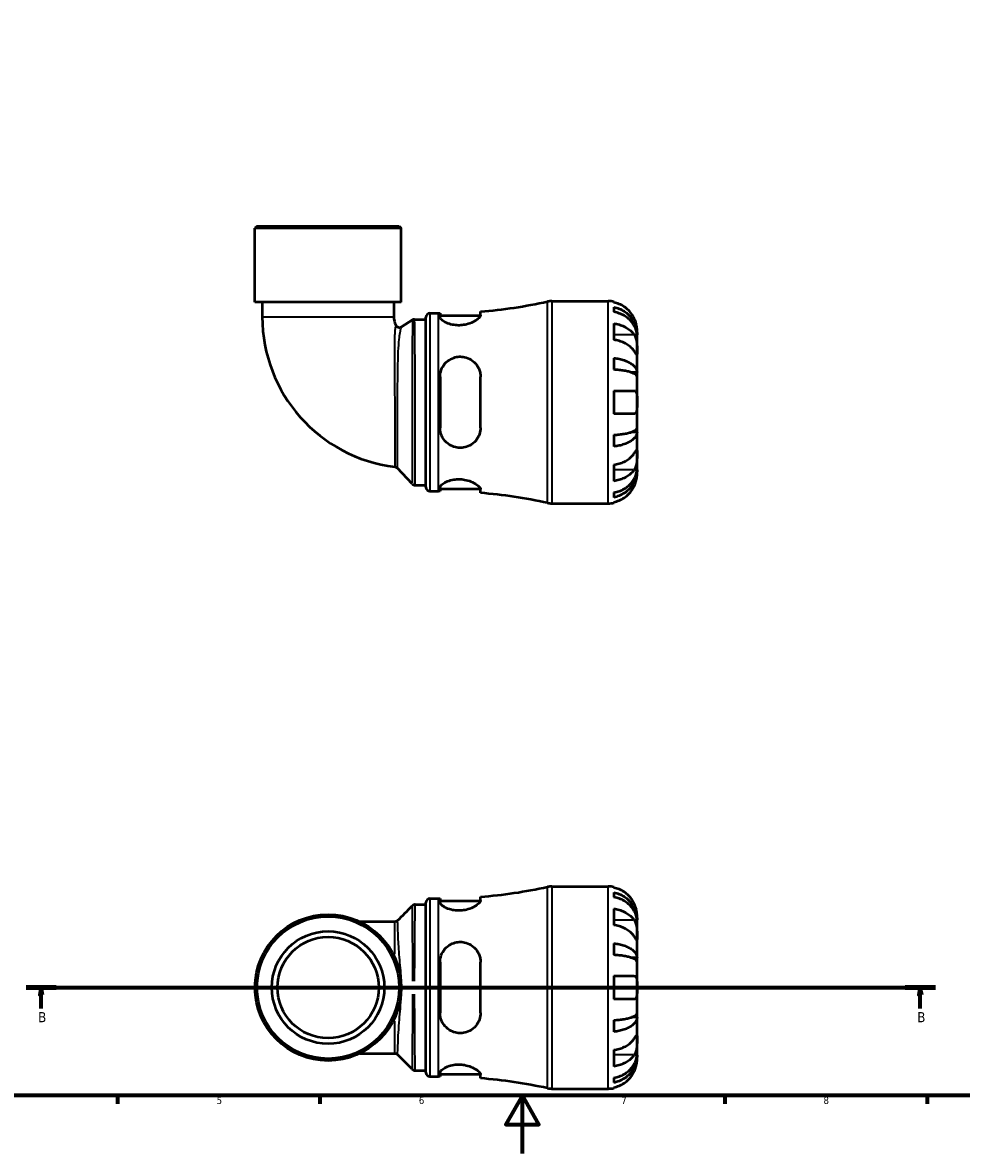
# Model space of a CAD drawing. Header units: millimetres. Extents: x 0 to 902, y 0 to 783.
# Tile 2 of 6: x 247 to 573, y 0 to 391. Entities that reach past the tile are written whole.
import ezdxf

# ---------------------------------------------------------------- set-up
doc = ezdxf.new("R2010")
doc.units = ezdxf.units.MM
doc.linetypes.add('CHAIN', pattern=[0.7087, 0.4724, -0.0591, 0.1181, -0.0591])
for name, color, linetype, lineweight in [('Border (ISO)', 7, 'Continuous', 70), ('Section Line (ISO)', 7, 'CHAIN', 70), ('Visible (ISO)', 7, 'Continuous', 50), ('Visible Narrow (ISO)', 7, 'Continuous', 35)]:
    doc.layers.add(name, color=color, linetype=linetype, lineweight=lineweight)
doc.styles.add('Label Text (ISO)', font='tahoma.ttf')
doc.styles.add('Note Text (ISO)', font='tahoma.ttf')

# ---------------------------------------------------------------- blocks, each defined once
blk = doc.blocks.new('Borders Default Border')
at = {"layer": 'Border (ISO)'}
for p, q in [((280.33, 20), (280.33, 17.1)), ((350.42, 20), (350.42, 17.1)), ((490.58, 20), (490.58, 17.1)), ((560.67, 20), (560.67, 17.1))]:
    blk.add_line(p, q, dxfattribs=at)
at = {"layer": 'Border (ISO)', "flags": 128}
for points in [[(20, 20), (20, 574), (821, 574), (821, 20), (20, 20)], [(420.5, 0), (420.5, 20), (414.73, 10), (426.27, 10), (420.5, 20)]]:
    blk.add_lwpolyline(points, dxfattribs=at)
at = {"layer": 'Border (ISO)', "color": 232, "true_color": 0xca0064, "char_height": 2.5, "attachment_point": 7, "style": 'Note Text (ISO)'}
for s, insert in [('5', (314.64, 17.05)), ('6', (384.66, 17.05)), ('7', (454.77, 17.1)), ('8', (524.81, 17.04))]:
    blk.add_mtext(s, dxfattribs=dict(at, insert=insert))
blk = doc.blocks.new('2dTransSection0')
at = {"layer": 'Section Line (ISO)', "linetype": 'CHAIN'}
blk.add_line((248.65, 57.4), (563.54, 57.4), dxfattribs=at)
at = {"layer": 'Section Line (ISO)', "linetype": 'Continuous', "lineweight": 140}
for p, q in [((248.65, 57.4), (259.08, 57.4)), ((553.11, 57.4), (563.54, 57.4))]:
    blk.add_line(p, q, dxfattribs=at)
at = {"layer": 'Section Line (ISO)', "linetype": 'Continuous'}
for p, q in [((253.86, 57.4), (253.36, 54.9)), ((253.36, 54.9), (254.36, 54.9)), ((253.86, 54.9), (253.86, 57.4)), ((254.36, 54.9), (253.86, 57.4)), ((253.86, 50.18), (253.86, 54.9)), ((558.33, 57.4), (557.83, 54.9)), ((557.83, 54.9), (558.83, 54.9)), ((558.33, 54.9), (558.33, 57.4)), ((558.83, 54.9), (558.33, 57.4)), ((558.33, 50.18), (558.33, 54.9))]:
    blk.add_line(p, q, dxfattribs=at)
at = {"layer": 'Section Line (ISO)', "linetype": 'Continuous', "flags": 128}
for points in [[(254.36, 54.9), (253.86, 57.4), (253.36, 54.9), (254.36, 54.9)], [(558.83, 54.9), (558.33, 57.4), (557.83, 54.9), (558.83, 54.9)]]:
    blk.add_lwpolyline(points, dxfattribs=at)
at = {"layer": 'Section Line (ISO)'}
for points in [[(254.36, 54.9), (253.86, 57.4), (253.36, 54.9), (254.36, 54.9)], [(558.83, 54.9), (558.33, 57.4), (557.83, 54.9), (558.83, 54.9)]]:
    blk.add_solid(points, dxfattribs=at)
at = {"layer": 'Section Line (ISO)', "char_height": 3.5, "attachment_point": 7, "style": 'Label Text (ISO)'}
for insert in [(252.8, 45.4), (557.26, 45.4)]:
    blk.add_mtext('B', dxfattribs=dict(at, insert=insert))

msp = doc.modelspace()

# ---------------------------------------------------------------- linework, layer by layer
at = {"layer": 'Visible (ISO)'}
for p, q in [((328.608, 320.991), (327.908, 320.291)), ((328.608, 320.991), (377.845, 320.991)), ((377.845, 320.991), (378.545, 320.291)), ((378.545, 320.291), (327.908, 320.291)), ((327.908, 294.591), (327.908, 320.291)), ((378.545, 294.591), (378.545, 320.291)), ((378.545, 294.591), (327.908, 294.591)), ((330.44, 294.591), (330.44, 289.551)), ((376.013, 294.591), (376.013, 289.551)), ((430.742, 294.991), (450.226, 294.991)), ((452.226, 294.789), (452.226, 294.559)), ((388.506, 290.791), (391.426, 290.791)), ((392.006, 290.792), (392.006, 289.508)), ((392.006, 289.991), (405.992, 289.991)), ((406.006, 290.127), (406.006, 291.386)), ((452.226, 292.908), (452.226, 291.248)), ((378.655, 286.104), (382.446, 288.478)), ((383.189, 288.691), (387.106, 288.691)), ((387.106, 230.591), (387.106, 289.391)), ((452.226, 287.262), (452.226, 281.606)), ((460.226, 283.383), (460.201, 283.383)), ((460.226, 283.383), (460.226, 284.991)), ((460.226, 282.77), (460.226, 283.383)), ((460.226, 277.669), (460.226, 282.77)), ((452.226, 275.286), (452.226, 271.278)), ((460.226, 270.293), (460.226, 277.669)), ((460.226, 270.293), (458.318, 270.293)), ((460.226, 268.814), (460.226, 270.293)), ((392.006, 268.791), (392.006, 251.191)), ((406.006, 251.191), (406.006, 268.791)), ((460.226, 259.991), (460.226, 268.814)), ((452.226, 263.991), (452.226, 255.991)), ((460.226, 251.168), (460.226, 259.991)), ((460.226, 249.69), (460.226, 251.168)), ((452.226, 248.705), (452.226, 244.696)), ((460.226, 249.69), (458.318, 249.69)), ((460.226, 242.314), (460.226, 249.69)), ((460.226, 237.212), (460.226, 242.314)), ((382.372, 231.73), (377.232, 237.169)), ((452.226, 238.377), (452.226, 232.72)), ((460.226, 236.6), (460.201, 236.6)), ((460.226, 236.6), (460.226, 237.212)), ((460.226, 234.991), (460.226, 236.6)), ((383.39, 231.291), (387.106, 231.291)), ((388.506, 229.191), (391.426, 229.191)), ((392.006, 230.474), (392.006, 229.19)), ((392.006, 229.991), (405.992, 229.991)), ((406.006, 228.597), (406.006, 229.855)), ((452.226, 228.735), (452.226, 227.075)), ((430.742, 224.991), (450.226, 224.991)), ((452.226, 225.424), (452.226, 225.193)), ((430.742, 92.401), (450.226, 92.401)), ((452.226, 92.199), (452.226, 91.968)), ((452.226, 90.318), (452.226, 88.657)), ((387.106, 28.001), (387.106, 86.801)), ((388.506, 88.201), (391.426, 88.201)), ((392.006, 88.202), (392.006, 86.918)), ((392.006, 87.401), (405.992, 87.401)), ((406.006, 87.537), (406.006, 88.795)), ((383.367, 86.101), (387.106, 86.101)), ((452.226, 84.672), (452.226, 79.015)), ((460.226, 80.792), (460.226, 82.401)), ((376.295, 80.188), (364.263, 80.188)), ((460.226, 80.792), (460.201, 80.792)), ((460.226, 80.18), (460.226, 80.792)), ((460.226, 75.079), (460.226, 80.18)), ((460.226, 67.702), (460.226, 75.079)), ((452.226, 72.696), (452.226, 68.687)), ((460.226, 67.702), (458.318, 67.702)), ((460.226, 66.224), (460.226, 67.702)), ((392.006, 66.201), (392.006, 48.601)), ((406.006, 48.601), (406.006, 66.201)), ((460.226, 57.401), (460.226, 66.224)), ((452.226, 61.401), (452.226, 53.401)), ((460.226, 48.578), (460.226, 57.401)), ((460.226, 47.1), (458.318, 47.1)), ((460.226, 47.1), (460.226, 48.578)), ((460.226, 39.723), (460.226, 47.1)), ((452.226, 46.114), (452.226, 42.106)), ((460.226, 34.622), (460.226, 39.723)), ((452.226, 35.787), (452.226, 30.13)), ((364.263, 34.614), (376.295, 34.614)), ((460.226, 34.01), (460.201, 34.01)), ((460.226, 34.01), (460.226, 34.622)), ((460.226, 32.401), (460.226, 34.01)), ((383.367, 28.701), (387.106, 28.701)), ((392.006, 27.884), (392.006, 26.6)), ((392.006, 27.401), (405.992, 27.401)), ((388.506, 26.601), (391.426, 26.601)), ((406.006, 26.007), (406.006, 27.265)), ((452.226, 26.145), (452.226, 24.484)), ((430.742, 22.401), (450.226, 22.401)), ((452.226, 22.834), (452.226, 22.603))]:
    msp.add_line(p, q, dxfattribs=at)
for radius in [25.319, 24.619, 19.476, 17.528]:
    msp.add_circle((353.226, 57.401), radius, dxfattribs=at)
for centre, radius, start, end in [((391.426, 469.9), 179.109, 274.66922, 282.19548), ((430.742, 287.991), 7, 90, 102.19548), ((450.226, 284.991), 10, 78.46304, 90), ((388.506, 289.391), 1.4, 90, 180), ((391.426, 469.9), 179.109, 270, 270.18554), ((382.786, 289.551), 52.347, 180, 262.97601), ((382.786, 289.551), 6.773, 180, 204.88364), ((377.912, 287.29), 1.4, 204.88364, 302.05918), ((383.189, 287.291), 1.4, 90, 122.05918), ((376.214, 236.208), 1.4, 43.38111, 82.97601), ((383.39, 232.691), 1.4, 223.38111, 270), ((388.506, 230.591), 1.4, 180, 270), ((391.426, 50.083), 179.109, 89.81446, 90), ((391.426, 50.083), 179.109, 77.80452, 85.33078), ((430.742, 231.991), 7, 257.80452, 270), ((450.226, 234.991), 10, 270, 281.53696), ((391.426, 267.31), 179.109, 274.66922, 282.19548), ((430.742, 85.401), 7, 90, 102.19548), ((450.226, 82.401), 10, 78.46304, 90), ((388.506, 86.801), 1.4, 90, 180), ((391.426, 267.31), 179.109, 270, 270.18554), ((388.506, 28.001), 1.4, 180, 270), ((391.426, -152.508), 179.109, 89.81446, 90), ((391.426, -152.508), 179.109, 77.80452, 85.33078), ((430.742, 29.401), 7, 257.80452, 270), ((450.226, 32.401), 10, 270, 281.53696)]:
    msp.add_arc(centre, radius, start, end, dxfattribs=at)
for points, knots in [([(459.267, 288.991), (459.061, 289.43), (458.814, 289.874), (458.158, 290.861), (457.723, 291.385), (456.849, 292.262), (456.33, 292.697), (455.212, 293.448), (454.613, 293.763), (453.49, 294.23), (452.866, 294.427), (452.226, 294.559)], [4.90264375, 4.90264375, 4.90264375, 4.90264375, 5.04224508, 5.04224508, 5.22854914, 5.22854914, 5.41380406, 5.41380406, 5.59905898, 5.59905898, 5.77859995, 5.77859995, 5.77859995, 5.77859995]), ([(406.006, 290.127), (406.006, 290.016), (405.976, 289.896), (405.785, 289.49), (405.519, 289.177), (404.698, 288.48), (404.106, 288.093), (402.733, 287.423), (401.972, 287.135), (400.51, 286.775), (399.852, 286.67), (398.549, 286.586), (397.923, 286.6), (396.587, 286.743), (395.906, 286.892), (394.494, 287.339), (393.817, 287.662), (392.733, 288.353), (392.343, 288.721), (392.054, 289.215), (392.006, 289.367), (392.006, 289.508)], [-2.4429576, -2.4429576, -2.4429576, -2.4429576, -2.3238064, -2.3238064, -2.0673153, -2.0673153, -1.7720506, -1.7720506, -1.5008728, -1.5008728, -1.2976414, -1.2976414, -1.1077886, -1.1077886, -0.88123, -0.88123, -0.5885208, -0.5885208, -0.2801694, -0.2801694, -0.1315154, -0.1315154, -0.1315154, -0.1315154]), ([(452.226, 292.908), (452.868, 292.781), (453.494, 292.59), (454.619, 292.138), (455.218, 291.833), (456.336, 291.108), (456.856, 290.688), (457.729, 289.841), (458.163, 289.336), (458.912, 288.249), (459.226, 287.667), (459.7, 286.557), (459.902, 285.927), (460.165, 284.641), (460.226, 283.984), (460.226, 283.383)], [0.1897184, 0.1897184, 0.1897184, 0.1897184, 0.3698032, 0.3698032, 0.5549844, 0.5549844, 0.7401655, 0.7401655, 0.9258164, 0.9258164, 1.1114673, 1.1114673, 1.2978252, 1.2978252, 1.484183, 1.484183, 1.484183, 1.484183]), ([(460.226, 282.77), (460.226, 283.306), (460.165, 283.89), (459.902, 285.035), (459.7, 285.596), (459.226, 286.583), (458.912, 287.101), (458.163, 288.069), (457.729, 288.518), (456.856, 289.272), (456.336, 289.646), (455.218, 290.291), (454.619, 290.562), (453.494, 290.964), (452.868, 291.135), (452.226, 291.248)], [4.4593823, 4.4593823, 4.4593823, 4.4593823, 4.6457401, 4.6457401, 4.832098, 4.832098, 5.0177489, 5.0177489, 5.2033998, 5.2033998, 5.388581, 5.388581, 5.5737621, 5.5737621, 5.753847, 5.753847, 5.753847, 5.753847]), ([(452.226, 287.262), (452.866, 287.17), (453.49, 287.03), (454.613, 286.7), (455.212, 286.477), (456.33, 285.946), (456.849, 285.639), (457.723, 285.018), (458.158, 284.648), (458.814, 283.95), (459.061, 283.636), (459.267, 283.326)], [0.18972425, 0.18972425, 0.18972425, 0.18972425, 0.36926522, 0.36926522, 0.55452014, 0.55452014, 0.73977506, 0.73977506, 0.92607912, 0.92607912, 1.06568045, 1.06568045, 1.06568045, 1.06568045]), ([(460.226, 284.991), (460.226, 284.991), (460.227, 285.044), (460.222, 285.267), (460.216, 285.449), (460.174, 285.921), (460.139, 286.201), (460.026, 286.798), (459.955, 287.1), (459.805, 287.618), (459.739, 287.822), (459.597, 288.216), (459.524, 288.404), (459.388, 288.725), (459.329, 288.859), (459.267, 288.991)], [0, 0, 0, 0, 0.11274969, 0.11274969, 0.24046199, 0.24046199, 0.3630761, 0.3630761, 0.46982648, 0.46982648, 0.53680834, 0.53680834, 0.59738122, 0.59738122, 0.64072731, 0.64072731, 0.64072731, 0.64072731]), ([(459.267, 283.326), (459.325, 283.238), (459.381, 283.145), (459.543, 282.851), (459.64, 282.637), (459.815, 282.162), (459.892, 281.903), (460.043, 281.247), (460.104, 280.846), (460.194, 279.938), (460.212, 279.442), (460.228, 278.487), (460.226, 278.043), (460.226, 277.669)], [-0.64434498, -0.64434498, -0.64434498, -0.64434498, -0.60308586, -0.60308586, -0.52007987, -0.52007987, -0.43273909, -0.43273909, -0.31000661, -0.31000661, -0.15868997, -0.15868997, 0, 0, 0, 0]), ([(459.267, 277.669), (459.061, 277.979), (458.814, 278.293), (458.158, 278.991), (457.723, 279.361), (456.849, 279.982), (456.33, 280.29), (455.212, 280.82), (454.613, 281.043), (453.49, 281.373), (452.866, 281.513), (452.226, 281.606)], [4.90264375, 4.90264375, 4.90264375, 4.90264375, 5.04224508, 5.04224508, 5.22854914, 5.22854914, 5.41380406, 5.41380406, 5.59905898, 5.59905898, 5.77859995, 5.77859995, 5.77859995, 5.77859995]), ([(392.006, 268.791), (392.006, 269.172), (392.037, 269.55), (392.236, 270.764), (392.525, 271.567), (393.378, 273.042), (393.948, 273.709), (395.25, 274.751), (395.956, 275.145), (397.335, 275.619), (397.97, 275.744), (399.262, 275.816), (399.9, 275.763), (401.299, 275.453), (402.028, 275.152), (403.488, 274.251), (404.175, 273.602), (405.256, 272.081), (405.647, 271.205), (405.953, 269.785), (406.006, 269.291), (406.006, 268.791)], [-2.4263916, -2.4263916, -2.4263916, -2.4263916, -2.3068615, -2.3068615, -2.0374184, -2.0374184, -1.7611757, -1.7611757, -1.5125633, -1.5125633, -1.317313, -1.317313, -1.1234752, -1.1234752, -0.8791799, -0.8791799, -0.5783283, -0.5783283, -0.2730068, -0.2730068, -0.1161068, -0.1161068, -0.1161068, -0.1161068]), ([(452.226, 275.286), (452.868, 275.22), (453.494, 275.119), (454.619, 274.882), (455.218, 274.723), (456.336, 274.343), (456.856, 274.122), (457.729, 273.678), (458.163, 273.414), (458.912, 272.844), (459.226, 272.538), (459.7, 271.957), (459.902, 271.627), (460.165, 270.952), (460.226, 270.608), (460.226, 270.293)], [0.1897184, 0.1897184, 0.1897184, 0.1897184, 0.3698032, 0.3698032, 0.5549844, 0.5549844, 0.7401655, 0.7401655, 0.9258164, 0.9258164, 1.1114673, 1.1114673, 1.2978252, 1.2978252, 1.484183, 1.484183, 1.484183, 1.484183]), ([(460.226, 277.669), (460.226, 277.46), (460.227, 277.274), (460.225, 276.947), (460.223, 276.81), (460.205, 276.569), (460.184, 276.498), (460.097, 276.496), (460.034, 276.558), (459.878, 276.761), (459.801, 276.871), (459.623, 277.133), (459.523, 277.282), (459.366, 277.519), (459.317, 277.593), (459.267, 277.669)], [0, 0, 0, 0, 0.08884908, 0.08884908, 0.18379648, 0.18379648, 0.31419699, 0.31419699, 0.43784665, 0.43784665, 0.52411276, 0.52411276, 0.60765264, 0.60765264, 0.6434969, 0.6434969, 0.6434969, 0.6434969]), ([(460.226, 268.814), (460.226, 268.97), (460.165, 269.14), (459.902, 269.473), (459.7, 269.635), (459.226, 269.922), (458.912, 270.073), (458.163, 270.354), (457.729, 270.485), (456.856, 270.704), (456.336, 270.812), (455.218, 271), (454.619, 271.079), (453.494, 271.195), (452.868, 271.245), (452.226, 271.278)], [4.4593823, 4.4593823, 4.4593823, 4.4593823, 4.6457401, 4.6457401, 4.832098, 4.832098, 5.0177489, 5.0177489, 5.2033998, 5.2033998, 5.388581, 5.388581, 5.5737621, 5.5737621, 5.753847, 5.753847, 5.753847, 5.753847]), ([(452.226, 263.991), (452.866, 263.991), (453.49, 263.991), (454.613, 263.991), (455.212, 263.991), (456.33, 263.991), (456.849, 263.991), (457.723, 263.991), (458.158, 263.991), (458.814, 263.991), (459.061, 263.991), (459.267, 263.991)], [0.18972425, 0.18972425, 0.18972425, 0.18972425, 0.36926522, 0.36926522, 0.55452014, 0.55452014, 0.73977506, 0.73977506, 0.92607912, 0.92607912, 1.06568045, 1.06568045, 1.06568045, 1.06568045]), ([(459.267, 263.991), (459.335, 263.991), (459.401, 263.983), (459.562, 263.94), (459.651, 263.892), (459.817, 263.745), (459.891, 263.641), (460.043, 263.318), (460.104, 263.071), (460.194, 262.416), (460.212, 261.994), (460.228, 261.043), (460.226, 260.519), (460.226, 259.991)], [-0.64008532, -0.64008532, -0.64008532, -0.64008532, -0.59222185, -0.59222185, -0.51595037, -0.51595037, -0.43235608, -0.43235608, -0.30863031, -0.30863031, -0.15844955, -0.15844955, 0, 0, 0, 0]), ([(460.226, 259.991), (460.226, 259.654), (460.227, 259.317), (460.224, 258.632), (460.22, 258.288), (460.188, 257.523), (460.151, 257.135), (460.021, 256.614), (459.951, 256.444), (459.795, 256.213), (459.716, 256.138), (459.536, 256.031), (459.434, 256.001), (459.305, 255.992), (459.286, 255.991), (459.267, 255.991)], [-2.77804136, -2.77804136, -2.77804136, -2.77804136, -2.67672151, -2.67672151, -2.56558131, -2.56558131, -2.40960112, -2.40960112, -2.30519389, -2.30519389, -2.22617552, -2.22617552, -2.14450488, -2.14450488, -2.1308178, -2.1308178, -2.1308178, -2.1308178]), ([(459.267, 255.991), (459.061, 255.991), (458.814, 255.991), (458.158, 255.991), (457.723, 255.991), (456.849, 255.991), (456.33, 255.991), (455.212, 255.991), (454.613, 255.991), (453.49, 255.991), (452.866, 255.991), (452.226, 255.991)], [4.90264375, 4.90264375, 4.90264375, 4.90264375, 5.04224508, 5.04224508, 5.22854914, 5.22854914, 5.41380406, 5.41380406, 5.59905898, 5.59905898, 5.77859995, 5.77859995, 5.77859995, 5.77859995]), ([(406.006, 251.191), (406.006, 250.812), (405.976, 250.435), (405.785, 249.266), (405.519, 248.506), (404.698, 247.016), (404.106, 246.309), (402.733, 245.206), (401.972, 244.79), (400.51, 244.323), (399.852, 244.21), (398.549, 244.178), (397.923, 244.247), (396.587, 244.58), (395.906, 244.873), (394.494, 245.758), (393.817, 246.405), (392.733, 247.939), (392.343, 248.837), (392.054, 250.249), (392.006, 250.719), (392.006, 251.191)], [-2.4429576, -2.4429576, -2.4429576, -2.4429576, -2.3238064, -2.3238064, -2.0673153, -2.0673153, -1.7720506, -1.7720506, -1.5008728, -1.5008728, -1.2976414, -1.2976414, -1.1077886, -1.1077886, -0.88123, -0.88123, -0.5885208, -0.5885208, -0.2801694, -0.2801694, -0.1315154, -0.1315154, -0.1315154, -0.1315154]), ([(452.226, 248.705), (452.868, 248.738), (453.494, 248.787), (454.619, 248.904), (455.218, 248.983), (456.336, 249.17), (456.856, 249.279), (457.729, 249.498), (458.163, 249.629), (458.912, 249.91), (459.226, 250.06), (459.7, 250.347), (459.902, 250.51), (460.165, 250.843), (460.226, 251.013), (460.226, 251.168)], [0.1897184, 0.1897184, 0.1897184, 0.1897184, 0.3698032, 0.3698032, 0.5549844, 0.5549844, 0.7401655, 0.7401655, 0.9258164, 0.9258164, 1.1114673, 1.1114673, 1.2978252, 1.2978252, 1.484183, 1.484183, 1.484183, 1.484183]), ([(460.226, 249.69), (460.226, 249.375), (460.165, 249.03), (459.902, 248.356), (459.7, 248.026), (459.226, 247.444), (458.912, 247.139), (458.163, 246.569), (457.729, 246.304), (456.856, 245.86), (456.336, 245.64), (455.218, 245.26), (454.619, 245.1), (453.494, 244.863), (452.868, 244.763), (452.226, 244.696)], [4.4593823, 4.4593823, 4.4593823, 4.4593823, 4.6457401, 4.6457401, 4.832098, 4.832098, 5.0177489, 5.0177489, 5.2033998, 5.2033998, 5.388581, 5.388581, 5.5737621, 5.5737621, 5.753847, 5.753847, 5.753847, 5.753847]), ([(459.267, 242.314), (459.325, 242.402), (459.381, 242.486), (459.543, 242.729), (459.64, 242.875), (459.815, 243.133), (459.892, 243.241), (460.043, 243.435), (460.104, 243.491), (460.194, 243.478), (460.212, 243.376), (460.228, 242.984), (460.226, 242.688), (460.226, 242.314)], [-0.64434498, -0.64434498, -0.64434498, -0.64434498, -0.60308586, -0.60308586, -0.52007987, -0.52007987, -0.43273909, -0.43273909, -0.31000661, -0.31000661, -0.15868997, -0.15868997, 0, 0, 0, 0]), ([(452.226, 238.377), (452.866, 238.47), (453.49, 238.609), (454.613, 238.939), (455.212, 239.162), (456.33, 239.693), (456.849, 240.001), (457.723, 240.621), (458.158, 240.992), (458.814, 241.689), (459.061, 242.004), (459.267, 242.314)], [0.18972425, 0.18972425, 0.18972425, 0.18972425, 0.36926522, 0.36926522, 0.55452014, 0.55452014, 0.73977506, 0.73977506, 0.92607912, 0.92607912, 1.06568045, 1.06568045, 1.06568045, 1.06568045]), ([(460.226, 242.314), (460.226, 242.104), (460.227, 241.872), (460.225, 241.354), (460.223, 241.068), (460.205, 240.357), (460.184, 239.927), (460.097, 239.085), (460.034, 238.682), (459.878, 238.03), (459.801, 237.776), (459.623, 237.306), (459.523, 237.092), (459.366, 236.813), (459.317, 236.733), (459.267, 236.657)], [0, 0, 0, 0, 0.08884908, 0.08884908, 0.18379648, 0.18379648, 0.31419699, 0.31419699, 0.43784665, 0.43784665, 0.52411276, 0.52411276, 0.60765264, 0.60765264, 0.6434969, 0.6434969, 0.6434969, 0.6434969]), ([(452.226, 228.735), (452.868, 228.848), (453.494, 229.018), (454.619, 229.42), (455.218, 229.691), (456.336, 230.337), (456.856, 230.711), (457.729, 231.464), (458.163, 231.914), (458.912, 232.881), (459.226, 233.4), (459.7, 234.387), (459.902, 234.947), (460.165, 236.092), (460.226, 236.677), (460.226, 237.212)], [0.1897184, 0.1897184, 0.1897184, 0.1897184, 0.3698032, 0.3698032, 0.5549844, 0.5549844, 0.7401655, 0.7401655, 0.9258164, 0.9258164, 1.1114673, 1.1114673, 1.2978252, 1.2978252, 1.484183, 1.484183, 1.484183, 1.484183]), ([(459.267, 236.657), (459.061, 236.347), (458.814, 236.032), (458.158, 235.335), (457.723, 234.964), (456.849, 234.344), (456.33, 234.036), (455.212, 233.506), (454.613, 233.283), (453.49, 232.953), (452.866, 232.813), (452.226, 232.72)], [4.90264375, 4.90264375, 4.90264375, 4.90264375, 5.04224508, 5.04224508, 5.22854914, 5.22854914, 5.41380406, 5.41380406, 5.59905898, 5.59905898, 5.77859995, 5.77859995, 5.77859995, 5.77859995]), ([(460.226, 236.6), (460.226, 235.999), (460.165, 235.342), (459.902, 234.055), (459.7, 233.425), (459.226, 232.316), (458.912, 231.734), (458.163, 230.647), (457.729, 230.142), (456.856, 229.295), (456.336, 228.874), (455.218, 228.149), (454.619, 227.845), (453.494, 227.393), (452.868, 227.202), (452.226, 227.075)], [4.4593823, 4.4593823, 4.4593823, 4.4593823, 4.6457401, 4.6457401, 4.832098, 4.832098, 5.0177489, 5.0177489, 5.2033998, 5.2033998, 5.388581, 5.388581, 5.5737621, 5.5737621, 5.753847, 5.753847, 5.753847, 5.753847]), ([(459.267, 230.991), (459.335, 231.138), (459.401, 231.286), (459.562, 231.671), (459.651, 231.908), (459.817, 232.399), (459.891, 232.65), (460.043, 233.249), (460.104, 233.577), (460.194, 234.212), (460.212, 234.49), (460.228, 234.887), (460.226, 234.991), (460.226, 234.991)], [-0.64008532, -0.64008532, -0.64008532, -0.64008532, -0.59222185, -0.59222185, -0.51595037, -0.51595037, -0.43235608, -0.43235608, -0.30863031, -0.30863031, -0.15844955, -0.15844955, 0, 0, 0, 0]), ([(392.006, 230.474), (392.006, 230.588), (392.037, 230.708), (392.236, 231.121), (392.525, 231.435), (393.378, 232.07), (393.948, 232.39), (395.25, 232.907), (395.956, 233.111), (397.335, 233.338), (397.97, 233.387), (399.262, 233.369), (399.9, 233.303), (401.299, 233.04), (402.028, 232.818), (403.488, 232.229), (404.175, 231.844), (405.256, 231.071), (405.647, 230.682), (405.953, 230.164), (406.006, 230.001), (406.006, 229.855)], [-2.4263916, -2.4263916, -2.4263916, -2.4263916, -2.3068615, -2.3068615, -2.0374184, -2.0374184, -1.7611757, -1.7611757, -1.5125633, -1.5125633, -1.317313, -1.317313, -1.1234752, -1.1234752, -0.8791799, -0.8791799, -0.5783283, -0.5783283, -0.2730068, -0.2730068, -0.1161068, -0.1161068, -0.1161068, -0.1161068]), ([(452.226, 225.424), (452.866, 225.555), (453.49, 225.753), (454.613, 226.219), (455.212, 226.535), (456.33, 227.285), (456.849, 227.72), (457.723, 228.598), (458.158, 229.122), (458.814, 230.108), (459.061, 230.553), (459.267, 230.991)], [0.18972425, 0.18972425, 0.18972425, 0.18972425, 0.36926522, 0.36926522, 0.55452014, 0.55452014, 0.73977506, 0.73977506, 0.92607912, 0.92607912, 1.06568045, 1.06568045, 1.06568045, 1.06568045]), ([(459.267, 86.401), (459.061, 86.839), (458.814, 87.284), (458.158, 88.27), (457.723, 88.794), (456.849, 89.672), (456.33, 90.107), (455.212, 90.857), (454.613, 91.173), (453.49, 91.64), (452.866, 91.837), (452.226, 91.968)], [4.90264375, 4.90264375, 4.90264375, 4.90264375, 5.04224508, 5.04224508, 5.22854914, 5.22854914, 5.41380406, 5.41380406, 5.59905898, 5.59905898, 5.77859995, 5.77859995, 5.77859995, 5.77859995]), ([(452.226, 90.318), (452.868, 90.191), (453.494, 89.999), (454.619, 89.548), (455.218, 89.243), (456.336, 88.518), (456.856, 88.098), (457.729, 87.251), (458.163, 86.746), (458.912, 85.659), (459.226, 85.076), (459.7, 83.967), (459.902, 83.337), (460.165, 82.051), (460.226, 81.394), (460.226, 80.792)], [0.1897184, 0.1897184, 0.1897184, 0.1897184, 0.3698032, 0.3698032, 0.5549844, 0.5549844, 0.7401655, 0.7401655, 0.9258164, 0.9258164, 1.1114673, 1.1114673, 1.2978252, 1.2978252, 1.484183, 1.484183, 1.484183, 1.484183]), ([(406.006, 87.537), (406.006, 87.426), (405.976, 87.305), (405.785, 86.9), (405.519, 86.587), (404.698, 85.89), (404.106, 85.502), (402.733, 84.832), (401.972, 84.545), (400.51, 84.185), (399.852, 84.08), (398.549, 83.995), (397.923, 84.009), (396.587, 84.153), (395.906, 84.302), (394.494, 84.748), (393.817, 85.072), (392.733, 85.763), (392.343, 86.13), (392.054, 86.625), (392.006, 86.777), (392.006, 86.918)], [-2.4429576, -2.4429576, -2.4429576, -2.4429576, -2.3238064, -2.3238064, -2.0673153, -2.0673153, -1.7720506, -1.7720506, -1.5008728, -1.5008728, -1.2976414, -1.2976414, -1.1077886, -1.1077886, -0.88123, -0.88123, -0.5885208, -0.5885208, -0.2801694, -0.2801694, -0.1315154, -0.1315154, -0.1315154, -0.1315154]), ([(460.226, 80.18), (460.226, 80.715), (460.165, 81.3), (459.902, 82.445), (459.7, 83.005), (459.226, 83.993), (458.912, 84.511), (458.163, 85.478), (457.729, 85.928), (456.856, 86.682), (456.336, 87.056), (455.218, 87.701), (454.619, 87.972), (453.494, 88.374), (452.868, 88.544), (452.226, 88.657)], [4.4593823, 4.4593823, 4.4593823, 4.4593823, 4.6457401, 4.6457401, 4.832098, 4.832098, 5.0177489, 5.0177489, 5.2033998, 5.2033998, 5.388581, 5.388581, 5.5737621, 5.5737621, 5.753847, 5.753847, 5.753847, 5.753847]), ([(460.226, 82.401), (460.226, 82.401), (460.227, 82.444), (460.224, 82.621), (460.22, 82.763), (460.188, 83.211), (460.151, 83.555), (460.021, 84.231), (459.951, 84.523), (459.795, 85.062), (459.716, 85.3), (459.536, 85.786), (459.434, 86.034), (459.305, 86.319), (459.286, 86.36), (459.267, 86.401)], [-2.77804136, -2.77804136, -2.77804136, -2.77804136, -2.67672151, -2.67672151, -2.56558131, -2.56558131, -2.40960112, -2.40960112, -2.30519389, -2.30519389, -2.22617552, -2.22617552, -2.14450488, -2.14450488, -2.1308178, -2.1308178, -2.1308178, -2.1308178]), ([(383.367, 86.101), (383.273, 86.101), (383.18, 86.091), (383.003, 86.056), (382.921, 86.03), (382.771, 85.97), (382.704, 85.936), (382.587, 85.865), (382.536, 85.829), (382.447, 85.758), (382.409, 85.723), (382.376, 85.69)], [6.2831813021, 6.2831813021, 6.2831813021, 6.2831813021, 6.2834740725, 6.2834740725, 6.2837668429, 6.2837668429, 6.2840596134, 6.2840596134, 6.2843523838, 6.2843523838, 6.2846451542, 6.2846451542, 6.2846451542, 6.2846451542]), ([(452.226, 84.672), (452.866, 84.579), (453.49, 84.44), (454.613, 84.11), (455.212, 83.887), (456.33, 83.356), (456.849, 83.049), (457.723, 82.428), (458.158, 82.057), (458.814, 81.36), (459.061, 81.045), (459.267, 80.735)], [0.18972425, 0.18972425, 0.18972425, 0.18972425, 0.36926522, 0.36926522, 0.55452014, 0.55452014, 0.73977506, 0.73977506, 0.92607912, 0.92607912, 1.06568045, 1.06568045, 1.06568045, 1.06568045]), ([(377.283, 80.597), (377.249, 80.563), (377.211, 80.528), (377.121, 80.457), (377.07, 80.42), (376.951, 80.35), (376.884, 80.316), (376.735, 80.257), (376.653, 80.232), (376.478, 80.197), (376.386, 80.188), (376.295, 80.188)], [1.5387661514, 1.5387661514, 1.5387661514, 1.5387661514, 1.5401245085, 1.5401245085, 1.5414828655, 1.5414828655, 1.5428412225, 1.5428412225, 1.5441995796, 1.5441995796, 1.5455579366, 1.5455579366, 1.5455579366, 1.5455579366]), ([(459.267, 75.079), (459.061, 75.389), (458.814, 75.703), (458.158, 76.401), (457.723, 76.771), (456.849, 77.392), (456.33, 77.699), (455.212, 78.23), (454.613, 78.453), (453.49, 78.783), (452.866, 78.922), (452.226, 79.015)], [4.90264375, 4.90264375, 4.90264375, 4.90264375, 5.04224508, 5.04224508, 5.22854914, 5.22854914, 5.41380406, 5.41380406, 5.59905898, 5.59905898, 5.77859995, 5.77859995, 5.77859995, 5.77859995]), ([(459.267, 80.735), (459.325, 80.648), (459.381, 80.555), (459.543, 80.261), (459.64, 80.046), (459.815, 79.572), (459.892, 79.312), (460.043, 78.657), (460.104, 78.256), (460.194, 77.348), (460.212, 76.851), (460.228, 75.897), (460.226, 75.453), (460.226, 75.079)], [-0.64434498, -0.64434498, -0.64434498, -0.64434498, -0.60308586, -0.60308586, -0.52007987, -0.52007987, -0.43273909, -0.43273909, -0.31000661, -0.31000661, -0.15868997, -0.15868997, 0, 0, 0, 0]), ([(460.226, 75.079), (460.226, 74.869), (460.227, 74.684), (460.225, 74.357), (460.223, 74.22), (460.205, 73.979), (460.184, 73.908), (460.097, 73.906), (460.034, 73.968), (459.878, 74.171), (459.801, 74.28), (459.623, 74.542), (459.523, 74.691), (459.366, 74.928), (459.317, 75.002), (459.267, 75.079)], [0, 0, 0, 0, 0.08884908, 0.08884908, 0.18379648, 0.18379648, 0.31419699, 0.31419699, 0.43784665, 0.43784665, 0.52411276, 0.52411276, 0.60765264, 0.60765264, 0.6434969, 0.6434969, 0.6434969, 0.6434969]), ([(392.006, 66.201), (392.006, 66.581), (392.037, 66.96), (392.236, 68.173), (392.525, 68.976), (393.378, 70.451), (393.948, 71.119), (395.25, 72.16), (395.956, 72.554), (397.335, 73.029), (397.97, 73.154), (399.262, 73.226), (399.9, 73.173), (401.299, 72.863), (402.028, 72.562), (403.488, 71.661), (404.175, 71.012), (405.256, 69.491), (405.647, 68.614), (405.953, 67.195), (406.006, 66.701), (406.006, 66.201)], [-2.4263916, -2.4263916, -2.4263916, -2.4263916, -2.3068615, -2.3068615, -2.0374184, -2.0374184, -1.7611757, -1.7611757, -1.5125633, -1.5125633, -1.317313, -1.317313, -1.1234752, -1.1234752, -0.8791799, -0.8791799, -0.5783283, -0.5783283, -0.2730068, -0.2730068, -0.1161068, -0.1161068, -0.1161068, -0.1161068]), ([(452.226, 72.696), (452.868, 72.629), (453.494, 72.529), (454.619, 72.292), (455.218, 72.132), (456.336, 71.752), (456.856, 71.532), (457.729, 71.088), (458.163, 70.823), (458.912, 70.253), (459.226, 69.948), (459.7, 69.366), (459.902, 69.036), (460.165, 68.362), (460.226, 68.018), (460.226, 67.702)], [0.1897184, 0.1897184, 0.1897184, 0.1897184, 0.3698032, 0.3698032, 0.5549844, 0.5549844, 0.7401655, 0.7401655, 0.9258164, 0.9258164, 1.1114673, 1.1114673, 1.2978252, 1.2978252, 1.484183, 1.484183, 1.484183, 1.484183]), ([(460.226, 66.224), (460.226, 66.38), (460.165, 66.549), (459.902, 66.882), (459.7, 67.045), (459.226, 67.332), (458.912, 67.483), (458.163, 67.764), (457.729, 67.894), (456.856, 68.113), (456.336, 68.222), (455.218, 68.41), (454.619, 68.488), (453.494, 68.605), (452.868, 68.655), (452.226, 68.687)], [4.4593823, 4.4593823, 4.4593823, 4.4593823, 4.6457401, 4.6457401, 4.832098, 4.832098, 5.0177489, 5.0177489, 5.2033998, 5.2033998, 5.388581, 5.388581, 5.5737621, 5.5737621, 5.753847, 5.753847, 5.753847, 5.753847]), ([(452.226, 61.401), (452.866, 61.401), (453.49, 61.401), (454.613, 61.401), (455.212, 61.401), (456.33, 61.401), (456.849, 61.401), (457.723, 61.401), (458.158, 61.401), (458.814, 61.401), (459.061, 61.401), (459.267, 61.401)], [0.18972425, 0.18972425, 0.18972425, 0.18972425, 0.36926522, 0.36926522, 0.55452014, 0.55452014, 0.73977506, 0.73977506, 0.92607912, 0.92607912, 1.06568045, 1.06568045, 1.06568045, 1.06568045]), ([(459.267, 61.401), (459.36, 61.401), (459.447, 61.386), (459.602, 61.327), (459.671, 61.285), (459.811, 61.159), (459.878, 61.068), (460.036, 60.756), (460.103, 60.493), (460.194, 59.817), (460.212, 59.399), (460.228, 58.453), (460.226, 57.93), (460.226, 57.401)], [-0.64798358, -0.64798358, -0.64798358, -0.64798358, -0.58129223, -0.58129223, -0.51957432, -0.51957432, -0.44316993, -0.44316993, -0.3085364, -0.3085364, -0.15881239, -0.15881239, 0, 0, 0, 0]), ([(460.226, 57.401), (460.226, 57.025), (460.227, 56.651), (460.222, 55.882), (460.216, 55.494), (460.174, 54.805), (460.139, 54.507), (460.026, 54.037), (459.955, 53.859), (459.805, 53.638), (459.739, 53.57), (459.597, 53.472), (459.524, 53.44), (459.388, 53.408), (459.329, 53.401), (459.267, 53.401)], [0, 0, 0, 0, 0.11274969, 0.11274969, 0.24046199, 0.24046199, 0.3630761, 0.3630761, 0.46982648, 0.46982648, 0.53680834, 0.53680834, 0.59738122, 0.59738122, 0.64072731, 0.64072731, 0.64072731, 0.64072731]), ([(459.267, 53.401), (459.061, 53.401), (458.814, 53.401), (458.158, 53.401), (457.723, 53.401), (456.849, 53.401), (456.33, 53.401), (455.212, 53.401), (454.613, 53.401), (453.49, 53.401), (452.866, 53.401), (452.226, 53.401)], [4.90264375, 4.90264375, 4.90264375, 4.90264375, 5.04224508, 5.04224508, 5.22854914, 5.22854914, 5.41380406, 5.41380406, 5.59905898, 5.59905898, 5.77859995, 5.77859995, 5.77859995, 5.77859995]), ([(406.006, 48.601), (406.006, 48.221), (405.976, 47.845), (405.785, 46.676), (405.519, 45.916), (404.698, 44.426), (404.106, 43.719), (402.733, 42.616), (401.972, 42.2), (400.51, 41.733), (399.852, 41.62), (398.549, 41.588), (397.923, 41.657), (396.587, 41.99), (395.906, 42.283), (394.494, 43.168), (393.817, 43.815), (392.733, 45.349), (392.343, 46.247), (392.054, 47.659), (392.006, 48.128), (392.006, 48.601)], [-2.4429576, -2.4429576, -2.4429576, -2.4429576, -2.3238064, -2.3238064, -2.0673153, -2.0673153, -1.7720506, -1.7720506, -1.5008728, -1.5008728, -1.2976414, -1.2976414, -1.1077886, -1.1077886, -0.88123, -0.88123, -0.5885208, -0.5885208, -0.2801694, -0.2801694, -0.1315154, -0.1315154, -0.1315154, -0.1315154]), ([(452.226, 46.114), (452.868, 46.147), (453.494, 46.197), (454.619, 46.314), (455.218, 46.392), (456.336, 46.58), (456.856, 46.689), (457.729, 46.908), (458.163, 47.038), (458.912, 47.319), (459.226, 47.47), (459.7, 47.757), (459.902, 47.92), (460.165, 48.252), (460.226, 48.422), (460.226, 48.578)], [0.1897184, 0.1897184, 0.1897184, 0.1897184, 0.3698032, 0.3698032, 0.5549844, 0.5549844, 0.7401655, 0.7401655, 0.9258164, 0.9258164, 1.1114673, 1.1114673, 1.2978252, 1.2978252, 1.484183, 1.484183, 1.484183, 1.484183]), ([(460.226, 47.1), (460.226, 46.784), (460.165, 46.44), (459.902, 45.766), (459.7, 45.435), (459.226, 44.854), (458.912, 44.549), (458.163, 43.979), (457.729, 43.714), (456.856, 43.27), (456.336, 43.05), (455.218, 42.669), (454.619, 42.51), (453.494, 42.273), (452.868, 42.173), (452.226, 42.106)], [4.4593823, 4.4593823, 4.4593823, 4.4593823, 4.6457401, 4.6457401, 4.832098, 4.832098, 5.0177489, 5.0177489, 5.2033998, 5.2033998, 5.388581, 5.388581, 5.5737621, 5.5737621, 5.753847, 5.753847, 5.753847, 5.753847]), ([(452.226, 35.787), (452.866, 35.879), (453.49, 36.019), (454.613, 36.349), (455.212, 36.572), (456.33, 37.103), (456.849, 37.41), (457.723, 38.031), (458.158, 38.401), (458.814, 39.099), (459.061, 39.413), (459.267, 39.723)], [0.18972425, 0.18972425, 0.18972425, 0.18972425, 0.36926522, 0.36926522, 0.55452014, 0.55452014, 0.73977506, 0.73977506, 0.92607912, 0.92607912, 1.06568045, 1.06568045, 1.06568045, 1.06568045]), ([(459.267, 39.723), (459.325, 39.811), (459.381, 39.896), (459.543, 40.139), (459.64, 40.285), (459.815, 40.543), (459.892, 40.651), (460.043, 40.844), (460.104, 40.9), (460.194, 40.887), (460.212, 40.786), (460.228, 40.393), (460.226, 40.097), (460.226, 39.723)], [-0.64434498, -0.64434498, -0.64434498, -0.64434498, -0.60308586, -0.60308586, -0.52007987, -0.52007987, -0.43273909, -0.43273909, -0.31000661, -0.31000661, -0.15868997, -0.15868997, 0, 0, 0, 0]), ([(460.226, 39.723), (460.226, 39.514), (460.227, 39.282), (460.225, 38.764), (460.223, 38.477), (460.205, 37.767), (460.184, 37.336), (460.097, 36.494), (460.034, 36.091), (459.878, 35.44), (459.801, 35.185), (459.623, 34.716), (459.523, 34.502), (459.366, 34.223), (459.317, 34.143), (459.267, 34.066)], [0, 0, 0, 0, 0.08884908, 0.08884908, 0.18379648, 0.18379648, 0.31419699, 0.31419699, 0.43784665, 0.43784665, 0.52411276, 0.52411276, 0.60765264, 0.60765264, 0.6434969, 0.6434969, 0.6434969, 0.6434969]), ([(376.295, 34.614), (376.386, 34.614), (376.478, 34.605), (376.653, 34.57), (376.735, 34.545), (376.884, 34.486), (376.951, 34.452), (377.07, 34.382), (377.121, 34.345), (377.211, 34.274), (377.249, 34.239), (377.283, 34.205)], [-1.5455246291, -1.5455246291, -1.5455246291, -1.5455246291, -1.5441662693, -1.5441662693, -1.5428079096, -1.5428079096, -1.5414495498, -1.5414495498, -1.54009119, -1.54009119, -1.5387328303, -1.5387328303, -1.5387328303, -1.5387328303]), ([(452.226, 26.145), (452.868, 26.258), (453.494, 26.428), (454.619, 26.83), (455.218, 27.101), (456.336, 27.746), (456.856, 28.12), (457.729, 28.874), (458.163, 29.324), (458.912, 30.291), (459.226, 30.809), (459.7, 31.797), (459.902, 32.357), (460.165, 33.502), (460.226, 34.087), (460.226, 34.622)], [0.1897184, 0.1897184, 0.1897184, 0.1897184, 0.3698032, 0.3698032, 0.5549844, 0.5549844, 0.7401655, 0.7401655, 0.9258164, 0.9258164, 1.1114673, 1.1114673, 1.2978252, 1.2978252, 1.484183, 1.484183, 1.484183, 1.484183]), ([(459.267, 34.066), (459.061, 33.756), (458.814, 33.442), (458.158, 32.744), (457.723, 32.374), (456.849, 31.753), (456.33, 31.446), (455.212, 30.915), (454.613, 30.692), (453.49, 30.362), (452.866, 30.223), (452.226, 30.13)], [4.90264375, 4.90264375, 4.90264375, 4.90264375, 5.04224508, 5.04224508, 5.22854914, 5.22854914, 5.41380406, 5.41380406, 5.59905898, 5.59905898, 5.77859995, 5.77859995, 5.77859995, 5.77859995]), ([(460.226, 34.01), (460.226, 33.408), (460.165, 32.751), (459.902, 31.465), (459.7, 30.835), (459.226, 29.726), (458.912, 29.143), (458.163, 28.056), (457.729, 27.551), (456.856, 26.704), (456.336, 26.284), (455.218, 25.559), (454.619, 25.254), (453.494, 24.803), (452.868, 24.611), (452.226, 24.484)], [4.4593823, 4.4593823, 4.4593823, 4.4593823, 4.6457401, 4.6457401, 4.832098, 4.832098, 5.0177489, 5.0177489, 5.2033998, 5.2033998, 5.388581, 5.388581, 5.5737621, 5.5737621, 5.753847, 5.753847, 5.753847, 5.753847]), ([(459.267, 28.401), (459.335, 28.548), (459.401, 28.695), (459.562, 29.081), (459.651, 29.318), (459.817, 29.809), (459.891, 30.06), (460.043, 30.658), (460.104, 30.987), (460.194, 31.622), (460.212, 31.9), (460.228, 32.296), (460.226, 32.401), (460.226, 32.401)], [-0.64008532, -0.64008532, -0.64008532, -0.64008532, -0.59222185, -0.59222185, -0.51595037, -0.51595037, -0.43235608, -0.43235608, -0.30863031, -0.30863031, -0.15844955, -0.15844955, 0, 0, 0, 0]), ([(382.376, 29.112), (382.409, 29.079), (382.447, 29.044), (382.536, 28.973), (382.587, 28.936), (382.704, 28.866), (382.771, 28.832), (382.921, 28.772), (383.003, 28.746), (383.18, 28.711), (383.273, 28.701), (383.367, 28.701)], [3.1401493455, 3.1401493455, 3.1401493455, 3.1401493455, 3.1404421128, 3.1404421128, 3.1407348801, 3.1407348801, 3.1410276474, 3.1410276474, 3.1413204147, 3.1413204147, 3.141613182, 3.141613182, 3.141613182, 3.141613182]), ([(392.006, 27.884), (392.006, 27.997), (392.037, 28.118), (392.236, 28.531), (392.525, 28.845), (393.378, 29.479), (393.948, 29.799), (395.25, 30.317), (395.956, 30.521), (397.335, 30.747), (397.97, 30.797), (399.262, 30.779), (399.9, 30.713), (401.299, 30.45), (402.028, 30.228), (403.488, 29.639), (404.175, 29.254), (405.256, 28.48), (405.647, 28.092), (405.953, 27.574), (406.006, 27.411), (406.006, 27.265)], [-2.4263916, -2.4263916, -2.4263916, -2.4263916, -2.3068615, -2.3068615, -2.0374184, -2.0374184, -1.7611757, -1.7611757, -1.5125633, -1.5125633, -1.317313, -1.317313, -1.1234752, -1.1234752, -0.8791799, -0.8791799, -0.5783283, -0.5783283, -0.2730068, -0.2730068, -0.1161068, -0.1161068, -0.1161068, -0.1161068]), ([(452.226, 22.834), (452.866, 22.965), (453.49, 23.162), (454.613, 23.629), (455.212, 23.944), (456.33, 24.695), (456.849, 25.13), (457.723, 26.007), (458.158, 26.531), (458.814, 27.518), (459.061, 27.963), (459.267, 28.401)], [0.18972425, 0.18972425, 0.18972425, 0.18972425, 0.36926522, 0.36926522, 0.55452014, 0.55452014, 0.73977506, 0.73977506, 0.92607912, 0.92607912, 1.06568045, 1.06568045, 1.06568045, 1.06568045])]:
    msp.add_open_spline(points, degree=3, knots=knots, dxfattribs=at)
for points in [[(377.283, 80.597), (378.981, 82.293), (380.679, 83.991), (382.376, 85.69)], [(382.376, 29.112), (380.679, 30.811), (378.981, 32.509), (377.283, 34.205)]]:
    msp.add_open_spline(points, degree=3, dxfattribs=at)
at = {"layer": 'Visible Narrow (ISO)'}
for p, q in [((429.263, 225.578), (429.263, 294.404)), ((430.742, 294.56), (430.742, 225.422)), ((450.226, 225.422), (450.226, 294.56)), ((388.506, 290.412), (388.506, 229.57)), ((391.426, 229.57), (391.426, 290.412)), ((330.72, 289.551), (375.733, 289.551)), ((382.256, 288.359), (378.845, 286.223)), ((458.915, 283.326), (452.578, 283.326)), ((458.915, 236.657), (452.578, 236.657)), ((429.263, 22.988), (429.263, 91.814)), ((430.742, 91.97), (430.742, 22.832)), ((450.226, 22.832), (450.226, 91.97)), ((388.506, 87.822), (388.506, 26.98)), ((391.426, 26.98), (391.426, 87.822)), ((458.915, 80.735), (452.578, 80.735)), ((378.65, 57.401), (378.551, 57.401)), ((382.256, 57.401), (378.845, 57.401)), ((382.479, 57.401), (383.15, 57.401)), ((458.915, 34.066), (452.578, 34.066))]:
    msp.add_line(p, q, dxfattribs=at)
for centre, start, end in [((377.912, 287.29), 209.74242, 297.20041), ((383.189, 287.291), 91.60296, 120.45623)]:
    msp.add_arc(centre, 1.4, start, end, dxfattribs=at)
for points, knots in [([(376.561, 286.211), (376.558, 286.189), (376.555, 286.167), (376.488, 285.72), (376.409, 285.081), (376.289, 283.567), (376.246, 282.697), (376.183, 280.468), (376.175, 279.04), (376.181, 275.399), (376.203, 273.078), (376.247, 267.725), (376.27, 264.635), (376.309, 258.499), (376.324, 255.457), (376.348, 249.826), (376.357, 247.233), (376.371, 242.853), (376.376, 241.061), (376.382, 238.88), (376.384, 238.239), (376.384, 237.894)], [-2.9845121, -2.9845121, -2.9845121, -2.9845121, -2.9735981, -2.9735981, -2.7754414, -2.7754414, -2.5822432, -2.5822432, -2.3246449, -2.3246449, -1.9793385, -1.9793385, -1.5802352, -1.5802352, -1.1920513, -1.1920513, -0.8099907, -0.8099907, -0.4310053, -0.4310053, -0.1570623, -0.1570623, -0.1570623, -0.1570623]), ([(382.44, 288.116), (382.437, 287.911), (382.433, 287.622), (382.417, 286.198), (382.406, 284.488), (382.391, 279.8), (382.386, 276.714), (382.38, 269.682), (382.378, 265.716), (382.375, 257.622), (382.375, 253.497), (382.373, 245.616), (382.373, 241.918), (382.373, 236.656), (382.372, 234.809), (382.372, 232.883), (382.372, 232.383), (382.372, 232.079)], [1.7278764, 1.7278764, 1.7278764, 1.7278764, 1.8615637, 1.8615637, 2.2397749, 2.2397749, 2.6543847, 2.6543847, 3.08117, 3.08117, 3.514225, 3.514225, 3.979251, 3.979251, 4.3492405, 4.3492405, 4.5553172, 4.5553172, 4.5553172, 4.5553172]), ([(383.39, 231.646), (383.389, 231.955), (383.389, 232.463), (383.388, 234.42), (383.387, 236.297), (383.384, 241.642), (383.382, 245.4), (383.375, 253.402), (383.371, 257.59), (383.358, 265.8), (383.35, 269.82), (383.326, 276.933), (383.311, 280.046), (383.269, 284.75), (383.243, 286.449), (383.212, 287.853), (383.205, 288.137), (383.199, 288.337)], [-4.5553172, -4.5553172, -4.5553172, -4.5553172, -4.3492405, -4.3492405, -3.979251, -3.979251, -3.514225, -3.514225, -3.08117, -3.08117, -2.6543847, -2.6543847, -2.2397749, -2.2397749, -1.8615637, -1.8615637, -1.7278764, -1.7278764, -1.7278764, -1.7278764]), ([(377.232, 237.472), (377.232, 237.823), (377.233, 238.476), (377.235, 240.699), (377.237, 242.525), (377.244, 246.987), (377.248, 249.628), (377.262, 255.361), (377.272, 258.457), (377.304, 264.692), (377.327, 267.827), (377.407, 273.228), (377.46, 275.555), (377.619, 279.143), (377.711, 280.527), (377.929, 282.623), (378.041, 283.418), (378.288, 284.759), (378.422, 285.298), (378.525, 285.668), (378.53, 285.687), (378.535, 285.705)], [0.1570623, 0.1570623, 0.1570623, 0.1570623, 0.4310053, 0.4310053, 0.8099907, 0.8099907, 1.1920513, 1.1920513, 1.5802352, 1.5802352, 1.9793385, 1.9793385, 2.3246449, 2.3246449, 2.5822432, 2.5822432, 2.7754414, 2.7754414, 2.9735981, 2.9735981, 2.9845121, 2.9845121, 2.9845121, 2.9845121]), ([(382.377, 85.601), (382.378, 85.422), (382.379, 84.97), (382.382, 82.89), (382.386, 80.577), (382.4, 74.334), (382.412, 70.323), (382.434, 63.902), (382.441, 61.779), (382.444, 59.635)], [6.363112, 6.363112, 6.363112, 6.363112, 6.6057696, 6.6057696, 7.0643889, 7.0643889, 7.5491347, 7.5491347, 7.7755148, 7.7755148, 7.7755148, 7.7755148]), ([(383.192, 59.653), (383.197, 61.811), (383.209, 63.95), (383.253, 70.439), (383.285, 74.515), (383.327, 80.869), (383.34, 83.23), (383.356, 85.361), (383.36, 85.826), (383.364, 86.009)], [-7.7754416, -7.7754416, -7.7754416, -7.7754416, -7.5491347, -7.5491347, -7.0643889, -7.0643889, -6.6057696, -6.6057696, -6.3617213, -6.3617213, -6.3617213, -6.3617213]), ([(376.287, 80.151), (376.272, 80.025), (376.255, 79.568), (376.212, 77.713), (376.182, 75.996), (376.175, 72.395), (376.186, 70.77), (376.23, 68.991)], [1.6013362, 1.6013362, 1.6013362, 1.6013362, 1.8979989, 1.8979989, 2.3241328, 2.3241328, 2.6053442, 2.6053442, 2.6053442, 2.6053442]), ([(378.621, 59.272), (378.572, 60.651), (378.476, 62.012), (378.264, 64.569), (378.151, 65.773), (377.818, 69.6), (377.654, 72.017), (377.438, 76.279), (377.384, 78.043), (377.322, 79.905), (377.305, 80.366), (377.293, 80.53)], [-3.0614513, -3.0614513, -3.0614513, -3.0614513, -2.8834462, -2.8834462, -2.7145394, -2.7145394, -2.3241328, -2.3241328, -1.8979989, -1.8979989, -1.6189075, -1.6189075, -1.6189075, -1.6189075]), ([(377.293, 34.271), (377.309, 34.482), (377.331, 35.195), (377.407, 37.45), (377.46, 38.952), (377.619, 42.101), (377.711, 43.612), (377.929, 46.48), (378.041, 47.781), (378.288, 50.537), (378.422, 51.997), (378.563, 54.171), (378.598, 54.848), (378.622, 55.529)], [1.6188758, 1.6188758, 1.6188758, 1.6188758, 1.9793385, 1.9793385, 2.3246449, 2.3246449, 2.5822432, 2.5822432, 2.7754414, 2.7754414, 2.9735981, 2.9735981, 3.0614497, 3.0614497, 3.0614497, 3.0614497]), ([(382.444, 55.167), (382.441, 53.156), (382.435, 51.164), (382.417, 45.808), (382.406, 42.589), (382.391, 36.736), (382.386, 34.192), (382.38, 30.584), (382.378, 29.498), (382.377, 29.198)], [1.649264, 1.649264, 1.649264, 1.649264, 1.8615637, 1.8615637, 2.2397749, 2.2397749, 2.6543847, 2.6543847, 3.0616817, 3.0616817, 3.0616817, 3.0616817]), ([(383.364, 28.789), (383.357, 29.097), (383.35, 30.21), (383.326, 33.898), (383.311, 36.491), (383.269, 42.441), (383.243, 45.707), (383.207, 51.118), (383.196, 53.125), (383.192, 55.149)], [-3.0630723, -3.0630723, -3.0630723, -3.0630723, -2.6543847, -2.6543847, -2.2397749, -2.2397749, -1.8615637, -1.8615637, -1.6493372, -1.6493372, -1.6493372, -1.6493372]), ([(376.229, 45.812), (376.225, 45.666), (376.222, 45.521), (376.183, 43.771), (376.175, 42.295), (376.181, 39.224), (376.203, 37.762), (376.245, 35.514), (376.268, 34.81), (376.287, 34.649)], [-2.6053401, -2.6053401, -2.6053401, -2.6053401, -2.5822432, -2.5822432, -2.3246449, -2.3246449, -1.9793385, -1.9793385, -1.6013044, -1.6013044, -1.6013044, -1.6013044])]:
    msp.add_open_spline(points, degree=3, knots=knots, dxfattribs=at)

# ---------------------------------------------------------------- block references
msp.add_blockref('Borders Default Border', (0, 0))
at = {"layer": 'Section Line (ISO)'}
msp.add_blockref('2dTransSection0', (0, 0), dxfattribs=at)

doc.saveas('drawing.dxf')
